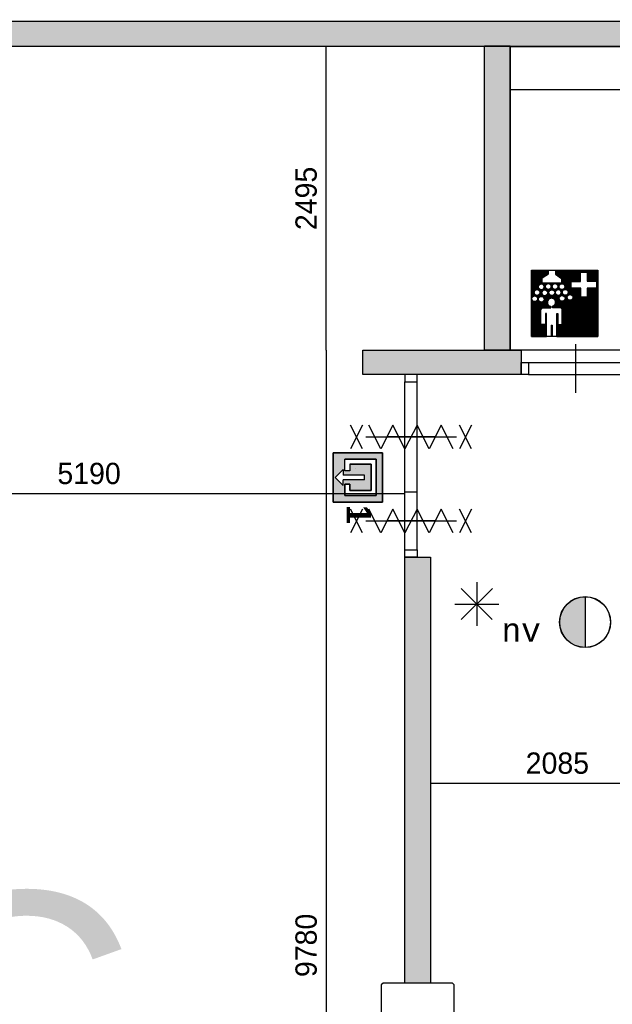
# Model space of a CAD drawing. Extents: x 319440 to 414317, y 3650 to 109188.
# Tile 34 of 46: x 353700 to 358569, y 85945 to 94035. Entities that reach past the tile are written whole.
import ezdxf
from ezdxf.enums import TextEntityAlignment as Align

# ---------------------------------------------------------------- set-up
doc = ezdxf.new("R2010")
doc.units = 0
doc.header["$MEASUREMENT"] = 0
doc.header["$PDMODE"] = 35
doc.header["$PDSIZE"] = -0.5
doc.layers.get('0').update_dxf_attribs({"linetype": 'CONTINUOUS'})
doc.layers.get('DEFPOINTS').update_dxf_attribs({"linetype": 'CONTINUOUS'})
for name, color, linetype in [('-05$RESERVE', 252, 'CONTINUOUS'), ('AA$1A---_ARCEER', 252, 'CONTINUOUS'), ('AL22----_BINNENWAND', 252, 'CONTINUOUS'), ('AL32----_BINNENKOZIJN', 252, 'CONTINUOUS'), ('AM$1A---_MAATVOERING', 252, 'CONTINUOUS'), ('Betonpalen', 252, 'CONTINUOUS'), ('Brandweer', 252, 'CONTINUOUS'), ('brandweer NIEUW', 252, 'CONTINUOUS'), ('LAYER01', 252, 'CONTINUOUS'), ('NUL', 252, 'CONTINUOUS'), ('OMPARTIMENTERING', 252, 'CONTINUOUS')]:
    doc.layers.add(name, color=color, linetype=linetype)
doc.styles.add('B-01', font='b-gbp')
doc.styles.add('MONOTXT', font='MONOTXT')
doc.dimstyles.new('BBA_STAND', dxfattribs={"dimtxt": 175, "dimasz": 1, "dimexe": 1, "dimexo": 0.001, "dimgap": 75, "dimtad": 1, "dimdec": 0, "dimzin": 0, "dimdsep": 46, "dimtxsty": 'B-01', "dimblk": 'NONE', "dimblk1": 'NONE', "dimblk2": 'PIJL1', "dimcen": 1, "dimse1": 1, "dimse2": 1, "dimclrd": 256, "dimclre": 1, "dimclrt": 256, "dimadec": 0, "dimazin": 0, "dimtfac": 1, "dimtdec": 0, "dimtmove": 0, "dimatfit": 0, "dimldrblk": 'PIJL1', "dimfxl": 1, "dimtolj": 1, "dimtzin": 0, "dimarcsym": 0})

# ---------------------------------------------------------------- blocks, each defined once
blk = doc.blocks.new('*D29')
at = {"layer": 'AM$1A---_MAATVOERING', "lineweight": -2, "transparency": 16777216}
blk.add_line((360220.4, 93459), (357730.4, 93459), dxfattribs=at)
at = {"layer": 'DEFPOINTS', "color": 0, "transparency": 16777216}
for p in [(357730.4, 94035), (360220.4, 94035), (357730.4, 93459)]:
    blk.add_point(p, dxfattribs=at)
at = {"layer": 'AM$1A---_MAATVOERING', "transparency": 16777216, "insert": (358975.4, 93621.5), "char_height": 175, "attachment_point": 5, "style": 'B-01'}
blk.add_mtext('\\A1;2490', dxfattribs=at)
blk = doc.blocks.new('_None')
blk = doc.blocks.new('PIJL1')
at = {"color": 1, "linetype": 'ByBlock'}
blk.add_line((0, 82.6), (0, -82.6), dxfattribs=at)
blk.add_solid([(-100, 16.7), (-100, -16.7), (0, 0)], dxfattribs=at)
blk = doc.blocks.new('*D59')
at = {"layer": 'AM$1A---_MAATVOERING', "lineweight": -2, "transparency": 16777216}
blk.add_line((357075.4, 87763), (359160.4, 87763), dxfattribs=at)
at = {"layer": 'DEFPOINTS', "color": 0, "transparency": 16777216}
for p in [(357075.4, 87763), (359160.4, 87763), (359160.4, 87763)]:
    blk.add_point(p, dxfattribs=at)
at = {"layer": 'AM$1A---_MAATVOERING', "transparency": 16777216, "insert": (358117.9, 87925.5), "char_height": 175, "attachment_point": 5, "style": 'B-01'}
blk.add_mtext('\\A1;2085', dxfattribs=at)
blk = doc.blocks.new('*D73')
at = {"layer": 'AM$1A---_MAATVOERING', "lineweight": -2, "transparency": 16777216}
blk.add_line((356217, 91319), (356217, 93814), dxfattribs=at)
at = {"layer": 'DEFPOINTS', "color": 0, "transparency": 16777216}
for p in [(356217, 93814), (356520.4, 93814), (356520.4, 91319)]:
    blk.add_point(p, dxfattribs=at)
at = {"layer": 'AM$1A---_MAATVOERING', "transparency": 16777216, "insert": (356054.5, 92566.5), "char_height": 175, "attachment_point": 5, "rotation": 90, "style": 'B-01'}
blk.add_mtext('\\A1;2495', dxfattribs=at)
blk = doc.blocks.new('*D74')
at = {"layer": 'DEFPOINTS', "color": 0, "ltscale": 800, "transparency": 16777216}
for p in [(356520.4, 91319), (356217, 81539), (356217, 81539)]:
    blk.add_point(p, dxfattribs=at)
at = {"layer": 'OMPARTIMENTERING', "lineweight": -2, "ltscale": 800, "transparency": 16777216}
blk.add_line((356217, 91319), (356217, 81539), dxfattribs=at)
at = {"layer": 'OMPARTIMENTERING', "ltscale": 800, "transparency": 16777216, "insert": (356054.5, 86429), "char_height": 175, "attachment_point": 5, "rotation": 90, "style": 'B-01'}
blk.add_mtext('\\A1;9780', dxfattribs=at)
blk = doc.blocks.new('*D76')
at = {"layer": 'AM$1A---_MAATVOERING', "lineweight": -2, "transparency": 16777216}
blk.add_line((351675.4, 90143), (356865.4, 90143), dxfattribs=at)
at = {"layer": 'DEFPOINTS', "color": 0, "transparency": 16777216}
for p in [(351675.4, 91114), (356865.4, 90143), (356865.4, 90143)]:
    blk.add_point(p, dxfattribs=at)
at = {"layer": 'AM$1A---_MAATVOERING', "transparency": 16777216, "insert": (354270.4, 90305.5), "char_height": 175, "attachment_point": 5, "style": 'B-01'}
blk.add_mtext('\\A1;5190', dxfattribs=at)

msp = doc.modelspace()

# ---------------------------------------------------------------- hatches: boundary and pattern name
at = {"layer": 'AA$1A---_ARCEER'}
for points in [[(358875.9, 94024), (351873, 94024), (351873, 93814), (357520.4, 93814), (357520.4, 93819), (357730.4, 93819), (357730.4, 93814), (358875.9, 93814)], [(357730.4, 91319), (357730.4, 93814), (357520.4, 93814), (357520.4, 91319)], [(357820.4, 91119), (357820.4, 91319), (356520.4, 91319), (356520.4, 91119)], [(357075.4, 86119), (357075.4, 89619), (356865.4, 89619), (356865.4, 86119)]]:
    msp.add_hatch(color=256, dxfattribs=at).paths.add_polyline_path(points)
at = {"layer": 'Brandweer'}
h = msp.add_hatch(color=256, dxfattribs=at)
h.paths.add_polyline_path([(356276, 90071), (356682.4, 90071), (356682.4, 90477.4), (356276, 90477.4)])
h.paths.add_polyline_path([(356370.8, 90125.2), (356370.8, 90220), (356411.5, 90220), (356411.5, 90165.8), (356587.6, 90165.8), (356587.6, 90382.6), (356411.5, 90382.6), (356411.5, 90328.4), (356370.8, 90328.4), (356370.8, 90423.2), (356628.2, 90423.2), (356628.2, 90125.2)], flags=16)
h.paths.add_polyline_path([(356357.3, 90207.8), (356292.3, 90272.8), (356357.3, 90337.9), (356357.3, 90291.8), (356533.4, 90291.8), (356533.4, 90253.9), (356357.3, 90253.9)], flags=16)
msp.add_hatch(color=256, dxfattribs=at).paths.add_polyline_path([(358346, 88876.8), (358346, 89293.2, 1)])
at = {"layer": 'NUL'}
h = msp.add_hatch(dxfattribs=at)
h.set_pattern_fill('_USER,_O', color=256, scale=5.7024, pattern_type=0)
h.set_pattern_definition([(360, (330542.268, 88518.583), (1e-15, 5.7024), [])])
h.paths.add_polyline_path([(358158.5, 91531.3), (358122.3, 91531.3), (358122.3, 91620.7), (358112.4, 91620.7), (358112.4, 91431.9), (358450.1, 91431.9), (358450.1, 91976.9), (358102.1, 91976.9), (358102.1, 91945.3), (358152.2, 91907.2), (358152.2, 91869.2), (357994, 91869.2), (357994, 91915.2), (358044, 91947.3), (358044, 91976.9), (357904.7, 91976.9), (357904.7, 91431.9), (358029.3, 91431.9), (358029.3, 91620.7), (358019.5, 91620.7), (358019.5, 91531.3), (357983.3, 91531.3), (357983.3, 91653, -0.356175), (357998.6, 91668.1), (358062.8, 91668.1), (358062.8, 91680, -8.234774), (358078.9, 91680.4), (358078.9, 91668.1), (358143.1, 91668.1, -0.356175), (358158.5, 91653)])
h.paths.add_polyline_path([(358198.1, 91753.2, -1), (358245.7, 91753.2, -1)], flags=16)
h.paths.add_polyline_path([(358310.5, 91753.9), (358310.5, 91828.9), (358231.1, 91828.9), (358231.1, 91885.1), (358309, 91885.1), (358309, 91961.6), (358362.4, 91961.6), (358362.4, 91886.6), (358438.9, 91886.6), (358438.9, 91830.3), (358363.9, 91830.3), (358363.9, 91753.9)], flags=16)
h.paths.add_polyline_path([(358133.1, 91744.9, -1), (358180.6, 91744.9, -1)], flags=16)
h.paths.add_polyline_path([(358159.4, 91794.7, -1), (358206.9, 91794.7, -1)], flags=16)
h.paths.add_polyline_path([(358101.2, 91793.3, -1), (358148.8, 91793.3, -1)], flags=16)
h.paths.add_polyline_path([(358131.7, 91841.7, -1), (358179.2, 91841.7, -1)], flags=16)
h.paths.add_polyline_path([(358048.7, 91791.9, -1), (358096.2, 91791.9, -1)], flags=16)
h.paths.add_polyline_path([(358075, 91843.1, -1), (358122.5, 91843.1, -1)], flags=16)
h.paths.add_polyline_path([(357990.6, 91790.6, -1), (358038.1, 91790.6, -1)], flags=16)
h.paths.add_polyline_path([(357961.5, 91738, -1), (358009, 91738, -1)], flags=16)
h.paths.add_polyline_path([(358019.6, 91843.1, -1), (358067.2, 91843.1, -1)], flags=16)
h.paths.add_polyline_path([(357961.5, 91840.3, -1), (358009, 91840.3, -1)], flags=16)
h.paths.add_polyline_path([(357907.5, 91742.2, -1), (357955.1, 91742.2, -1)], flags=16)
h.paths.add_polyline_path([(357926.9, 91793.3, -1), (357974.5, 91793.3, -1)], flags=16)

# ---------------------------------------------------------------- linework, layer by layer
at = {"layer": '-05$RESERVE'}
for p, q in [((356276, 90477.4, 2600), (356276, 90071, 2600)), ((356276, 90071, 2600), (356276, 90477.4, 2600)), ((356276, 90071, 2600), (356276, 90477.4, 2600)), ((356682.4, 90477.4, 2600), (356276, 90477.4, 2600)), ((356682.4, 90071, 2600), (356682.4, 90477.4, 2600)), ((356370.8, 90328.4, 2600), (356370.8, 90423.2, 2600)), ((356628.2, 90423.2, 2600), (356370.8, 90423.2, 2600)), ((356411.5, 90382.6, 2600), (356411.5, 90328.4, 2600)), ((356411.5, 90382.6, 2600), (356587.6, 90382.6, 2600)), ((356587.6, 90382.6, 2600), (356587.6, 90165.8, 2600)), ((356628.2, 90125.2, 2600), (356628.2, 90423.2, 2600)), ((356292.3, 90272.8, 2600), (356357.3, 90337.9, 2600)), ((356357.3, 90337.9, 2600), (356357.3, 90291.8, 2600)), ((356533.4, 90291.8, 2600), (356357.3, 90291.8, 2600)), ((356411.5, 90328.4, 2600), (356370.8, 90328.4, 2600)), ((356457.5, 90348.7, 2600), (356457.5, 90348.7, 2600)), ((356533.4, 90253.9, 2600), (356533.4, 90291.8, 2600)), ((356292.3, 90272.8, 2600), (356357.3, 90207.8, 2600)), ((356357.3, 90207.8, 2600), (356357.3, 90253.9, 2600)), ((356533.4, 90253.9, 2600), (356357.3, 90253.9, 2600)), ((356370.8, 90220, 2600), (356370.8, 90125.2, 2600)), ((356411.5, 90220, 2600), (356370.8, 90220, 2600)), ((356411.5, 90165.8, 2600), (356411.5, 90220, 2600)), ((356370.8, 90125.2, 2600), (356628.2, 90125.2, 2600)), ((356587.6, 90165.8, 2600), (356411.5, 90165.8, 2600)), ((356276, 90071, 2600), (356682.4, 90071, 2600))]:
    msp.add_line(p, q, dxfattribs=at)
at = {"layer": '-05$RESERVE', "elevation": 2600}
for points in [[(356276, 90477.4), (356682.4, 90477.4), (356682.4, 90071), (356276, 90071), (356276, 90477.4)], [(356370.8, 90328.4), (356370.8, 90423.2), (356628.2, 90423.2), (356628.2, 90125.2), (356370.8, 90125.2), (356370.8, 90220), (356411.5, 90220), (356411.5, 90165.8), (356587.6, 90165.8), (356587.6, 90382.6), (356411.5, 90382.6), (356411.5, 90328.4), (356370.8, 90328.4)]]:
    msp.add_lwpolyline(points, dxfattribs=at)
at = {"layer": 'AA$1A---_ARCEER'}
msp.add_lwpolyline([(357730.4, 93814), (360220.4, 93814), (360220.4, 92969), (359040.4, 92969), (359040.4, 93144), (358940.4, 93144), (358940.4, 92869), (360220.4, 92869), (360220.4, 91319), (357730.4, 91319), (357730.4, 93814)], dxfattribs=at)
at = {"layer": 'AL22----_BINNENWAND'}
msp.add_line((357730.4, 93814), (357730.4, 91319), dxfattribs=at)
for points in [[(351873, 94024), (363270.4, 94024)], [(363270.4, 93814), (351873, 93814)], [(357520.4, 91319), (357520.4, 93819)], [(357520.4, 93819), (357730.4, 93819)], [(357730.4, 92869), (357730.4, 92969)], [(356520.4, 91119), (356520.4, 91319)], [(356520.4, 91319), (357820.4, 91319)], [(357730.4, 91319), (357520.4, 91319)], [(357820.4, 91319), (357820.4, 91119)], [(357820.4, 91119), (356520.4, 91119)], [(356865.4, 86119), (356865.4, 89619)], [(356865.4, 89619), (357075.4, 89619)], [(357075.4, 89619), (357075.4, 86119)], [(357075.4, 86119), (356865.4, 86119)]]:
    msp.add_lwpolyline(points, dxfattribs=at)
at = {"layer": 'AL32----_BINNENKOZIJN'}
for points in [[(358270.5, 90969), (358270.5, 91169), (358270.5, 91369)], [(357880.4, 91219), (358660.6, 91219)], [(357880.4, 91119), (358660.6, 91119.3)], [(356865.4, 89679), (356865.4, 91059.3)], [(356965.4, 89679), (356965.1, 91059.3)], [(357115.4, 90606.6), (356915.4, 90606.6), (356715.4, 90606.6)], [(356965.4, 90154), (356915.4, 90154), (356865.4, 90154)], [(357115.4, 89916.5), (356915.4, 89916.5), (356715.4, 89916.5)]]:
    msp.add_lwpolyline(points, dxfattribs=at)
for points in [[(357820.4, 91219), (357880.4, 91219), (357880.4, 91119), (357820.4, 91119)], [(356865.4, 91119), (356865.4, 91059.3), (356965.1, 91059.3), (356965.1, 91119)], [(356865.4, 89619), (356865.4, 89679), (356965.4, 89679), (356965.4, 89619)]]:
    msp.add_lwpolyline(points, close=True, dxfattribs=at)
at = {"layer": 'Betonpalen'}
msp.add_lwpolyline([(356685.4, 85519), (357255.4, 85519), (357270.4, 85534), (357270.4, 86104), (357255.4, 86119), (356685.4, 86119), (356670.4, 86104), (356670.4, 85534)], close=True, dxfattribs=at)
at = {"layer": 'Brandweer'}
for p, q in [((357455, 89414.2), (357455, 89054.4)), ((357327.8, 89361.5), (357582.2, 89107.1)), ((357327.8, 89105.8), (357583.5, 89361.5)), ((357274.2, 89233.4), (357635.8, 89233.4)), ((358346, 89294.5), (358346, 88875.5))]:
    msp.add_line(p, q, dxfattribs=at)
for points in [[(356517.9, 90703.4), (356417.9, 90509.8)], [(356517.9, 90509.8), (356417.9, 90703.4)], [(357261.9, 90509.8), (357162.9, 90703.4), (357063.9, 90509.8), (356964.9, 90703.4), (356865.9, 90509.8), (356766.9, 90703.4), (356667.9, 90509.8), (356568.9, 90703.4)], [(357412.9, 90703.4), (357312.9, 90509.8)], [(357412.9, 90509.8), (357312.9, 90703.4)], [(356542.9, 90606.6), (357287.9, 90606.6)], [(356542.9, 90606.6), (357287.9, 90606.6)], [(356517.9, 90013.3), (356417.9, 89819.7)], [(356517.9, 89819.7), (356417.9, 90013.3)], [(357261.9, 89819.7), (357162.9, 90013.3), (357063.9, 89819.7), (356964.9, 90013.3), (356865.9, 89819.7), (356766.9, 90013.3), (356667.9, 89819.7), (356568.9, 90013.3)], [(357412.9, 90013.3), (357312.9, 89819.7)], [(357412.9, 89819.7), (357312.9, 90013.3)], [(356542.9, 89916.5), (357287.9, 89916.5)], [(356542.9, 89916.5), (357287.9, 89916.5)]]:
    msp.add_lwpolyline(points, dxfattribs=at)
for radius in [209.5, 208.2]:
    msp.add_circle((358346, 89085), radius, dxfattribs=at)
at = {"layer": 'NUL'}
for p, q in [((357904.7, 91976.9), (358450.1, 91976.9)), ((357904.7, 91431.9), (357904.7, 91976.9)), ((357994, 91915.2), (358044, 91947.3)), ((357994, 91869.2), (357994, 91915.2)), ((358044, 91947.3), (358044, 91978.2)), ((358102.1, 91977.2), (358102.1, 91945.3)), ((358102.1, 91945.3), (358152.2, 91907.2)), ((358152.2, 91907.2), (358152.2, 91869.2)), ((358309, 91961.6), (358362.4, 91961.6)), ((358309, 91885.1), (358309, 91961.6)), ((358362.4, 91961.6), (358362.4, 91886.6)), ((358450.1, 91976.9), (358450.1, 91431.9)), ((358152.2, 91869.2), (357994, 91869.2)), ((358231.1, 91885.1), (358309, 91885.1)), ((358231.1, 91828.9), (358231.1, 91885.1)), ((358310.5, 91828.9), (358231.1, 91828.9)), ((358310.5, 91753.9), (358310.5, 91828.9)), ((358362.4, 91886.6), (358438.9, 91886.6)), ((358438.9, 91830.3), (358363.9, 91830.3)), ((358363.9, 91830.3), (358363.9, 91753.9)), ((358438.9, 91886.6), (358438.9, 91830.3)), ((358363.9, 91753.9), (358310.5, 91753.9)), ((357998.6, 91668.1), (358062.8, 91668.1)), ((358062.8, 91680), (358062.8, 91668.1)), ((358078.9, 91680.4), (358078.9, 91668.1)), ((358143.1, 91668.1), (358078.9, 91668.1)), ((357983.3, 91531.3), (357983.3, 91653)), ((358029.3, 91620.7), (358019.5, 91620.7)), ((358019.5, 91620.7), (358019.5, 91531.3)), ((358029.3, 91431.9), (358029.3, 91620.7)), ((358112.4, 91620.7), (358122.3, 91620.7)), ((358112.4, 91431.9), (358112.4, 91620.7)), ((358122.3, 91620.7), (358122.3, 91531.3)), ((358158.5, 91531.3), (358158.5, 91653)), ((358019.5, 91531.3), (357983.3, 91531.3)), ((358066, 91526.4), (358075.8, 91526.4)), ((358066, 91526.4), (358066, 91431.9)), ((358075.8, 91526.4), (358075.8, 91431.9)), ((358122.3, 91531.3), (358158.5, 91531.3)), ((358450.1, 91431.9), (357904.7, 91431.9))]:
    msp.add_line(p, q, dxfattribs=at)
for centre in [(357985.3, 91840.3), (358043.4, 91843.1), (358098.7, 91843.1), (358155.5, 91841.7), (357931.3, 91742.2), (357950.7, 91793.3), (357985.3, 91738), (358014.3, 91790.6), (358072.4, 91791.9), (358125, 91793.3), (358156.8, 91744.9), (358183.1, 91794.7), (358221.9, 91753.2)]:
    msp.add_circle(centre, 23.8, dxfattribs=at)
for centre, radius, start, end in [((358070.1, 91712.8), 33.6, 285.29396, 257.59844), ((358000.2, 91651.1), 17, 95.24158, 173.66008), ((358141.6, 91651.1), 17, 6.33992, 84.75842)]:
    msp.add_arc(centre, radius, start, end, dxfattribs=at)

# ---------------------------------------------------------------- texts
at = {"layer": 'Brandweer', "style": 'MONOTXT'}
msp.add_text('nv', height=185.94, dxfattribs=at).set_placement((357820.6, 89017.9), align=Align.MIDDLE)
at = {"layer": 'brandweer NIEUW', "insert": (356585.8, 90048), "char_height": 200, "width": 1805, "attachment_point": 1, "rotation": 270, "style": 'B-01'}
msp.add_mtext('{\\fArial|b1|i0|c0|p34;1}', dxfattribs=at)
at = {"layer": 'LAYER01', "insert": (352723.8, 86864.2), "char_height": 2000, "width": 1594.459, "attachment_point": 1, "style": 'B-01'}
msp.add_mtext('C', dxfattribs=at)

# ---------------------------------------------------------------- dimensions: what is measured, and where the dimension line sits
at = {"layer": 'AM$1A---_MAATVOERING'}
for base, p1, p2, picture, middle in [((357730.4, 93459), (360220.4, 94035), (357730.4, 94035), '*D29', (358975.4, 93621.5)), ((359160.4, 87763), (357075.4, 87763), (359160.4, 87763), '*D59', (358117.9, 87925.5))]:
    dim = msp.add_linear_dim(base=base, p1=p1, p2=p2, dimstyle='BBA_STAND', dxfattribs=at)
    dim.commit()
    dim.dimension.update_dxf_attribs({"geometry": picture, "text_midpoint": middle})
dim = msp.add_linear_dim(base=(356217, 93814), p1=(356520.4, 91319), p2=(356520.4, 93814), angle=270, dimstyle='BBA_STAND', dxfattribs=at)
dim.commit()
dim.dimension.update_dxf_attribs({"geometry": '*D73', "text_midpoint": (356054.5, 92566.5)})
dim = msp.add_linear_dim(base=(356865.4, 90143), p1=(351675.4, 91114), p2=(356865.4, 90143), dimstyle='BBA_STAND', override={"dimtmove": 1}, dxfattribs=at)
dim.commit()
dim.dimension.update_dxf_attribs({"geometry": '*D76', "text_midpoint": (354270.4, 90305.5)})
at = {"layer": 'OMPARTIMENTERING', "ltscale": 800}
dim = msp.add_linear_dim(base=(356217, 81539), p1=(356520.4, 91319), p2=(356217, 81539), angle=270, dimstyle='BBA_STAND', override={"dimtmove": 1}, dxfattribs=at)
dim.commit()
dim.dimension.update_dxf_attribs({"geometry": '*D74', "text_midpoint": (356054.5, 86429)})

doc.saveas('drawing.dxf')
